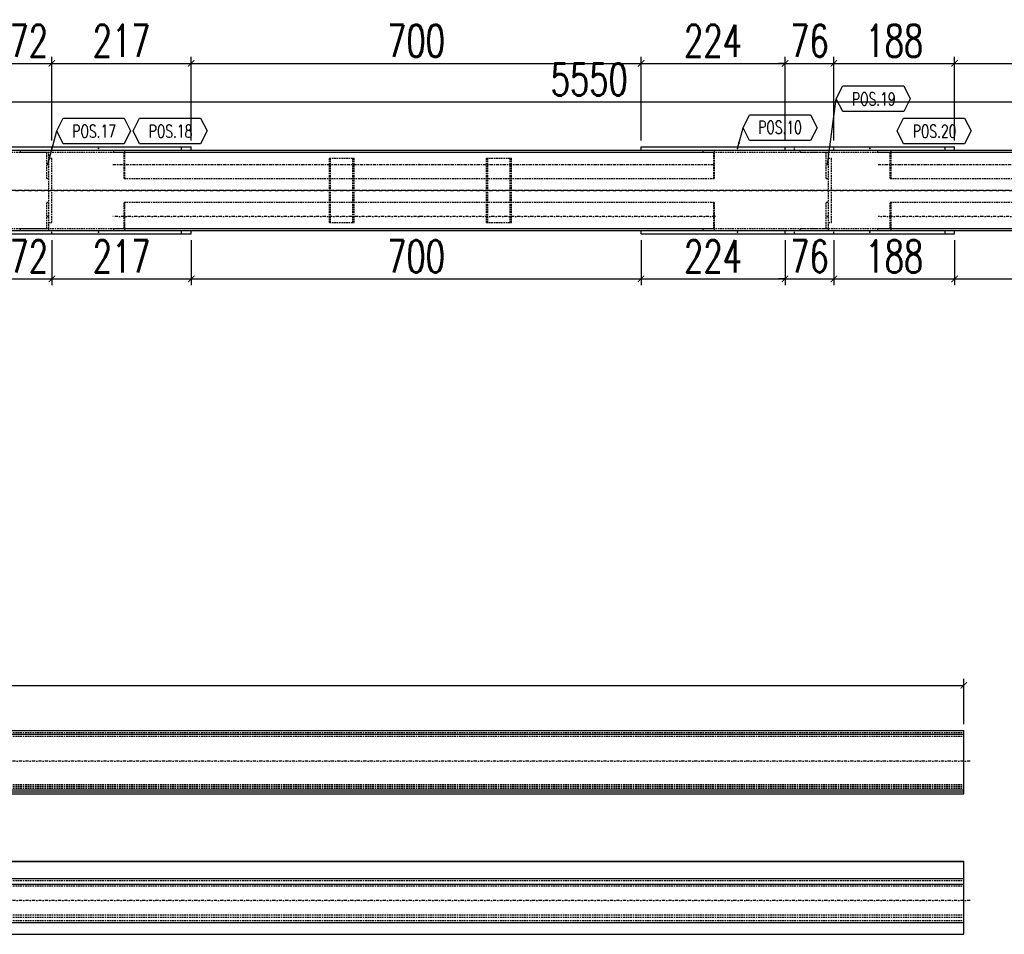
# Model space of a CAD drawing. Header units: feet. Extents: x -13577 to 173285, y -65833 to 34873.
# Tile 7 of 127: x 55856 to 57387, y -56751 to -55329. Entities that reach past the tile are written whole.
import ezdxf
from ezdxf.enums import TextEntityAlignment as Align

# ---------------------------------------------------------------- set-up
doc = ezdxf.new("R2010")
doc.units = ezdxf.units.FT
doc.header["$LTSCALE"] = 10
doc.header["$MEASUREMENT"] = 0
doc.linetypes.add('DASHDOT', pattern=[1, 0.5, -0.25, 0, -0.25])
doc.linetypes.add('HIDDEN', pattern=[0.375, 0.25, -0.125])
doc.layers.get('0').update_dxf_attribs({"linetype": 'CONTINUOUS'})
doc.layers.get('Defpoints').update_dxf_attribs({"linetype": 'CONTINUOUS'})
for name, color, linetype in [('A', 2, 'DASHDOT'), ('FORIR', 4, 'CONTINUOUS'), ('G', 3, 'CONTINUOUS'), ('POS_BOX', 6, 'CONTINUOUS'), ('POS_DES', 2, 'CONTINUOUS'), ('POS_MAT', 2, 'CONTINUOUS'), ('POS_NOT', 2, 'CONTINUOUS'), ('TR', 6, 'HIDDEN'), ('TXT1', 7, 'CONTINUOUS')]:
    doc.layers.add(name, color=color, linetype=linetype)
doc.styles.add('1', font='romans.shx', dxfattribs={"width": 0.7, "height": 50})
doc.styles.add('POS', font='ROMANS', dxfattribs={"width": 0.7})
doc.dimstyles.get("Standard").update_dxf_attribs({"dimtxt": 50, "dimasz": 1, "dimexe": 1, "dimexo": 1, "dimgap": 1, "dimtad": 1, "dimdec": 0, "dimdsep": 46, "dimtxsty": '1', "dimblk": 'ARCHTICK', "dimcen": 3, "dimclrd": 1, "dimclre": 1, "dimclrt": 3, "dimadec": 0, "dimazin": 0, "dimtfac": 1, "dimtdec": 0, "dimtix": 1, "dimtmove": 0, "dimatfit": 3, "dimfxl": 0, "dimtolj": 1, "dimarcsym": 0})

# ---------------------------------------------------------------- blocks, each defined once
blk = doc.blocks.new('P8_PRO')
at = {"layer": 'POS_BOX'}
blk.add_lwpolyline([(11.5, 0), (10.5, -2), (1, -2), (0, 0), (1, 2), (10.5, 2)], close=True, dxfattribs=at)
at = {"style": 'POS', "width": 0.7}
blk.add_attdef('POS_PEZ', text='', height=2, dxfattribs=at).set_placement((5.83, -1.05), align=Align.CENTER)
at = {"style": 'POS', "width": 0.7, "flags": 1}
for tag, p in [('MAR_PEZ', (1, -2.92)), ('QTA_PEZ', (1, -3.45)), ('SUN_LIS', (1, -4.58)), ('PUN_LIS', (1, -4.05)), ('COD_PEZ', (1, -5.68)), ('MCL_PEZ', (1, -5.14)), ('DIM_PRO', (1, -6.27))]:
    blk.add_attdef(tag, p, '', height=0.35, dxfattribs=at)
at = {"layer": 'POS_DES', "style": 'POS', "width": 0.7, "flags": 1}
for tag, p in [('NOM_PRO', (2.84, -2.9)), ('LUN_PRO', (2.82, -4.54))]:
    blk.add_attdef(tag, p, '', height=0.35, dxfattribs=at)
at = {"layer": 'POS_MAT', "style": 'POS', "width": 0.7, "flags": 1}
blk.add_attdef('MAT_PRO', (2.83, -3.44), '', height=0.35, dxfattribs=at)
at = {"layer": 'POS_NOT', "style": 'POS', "width": 0.7, "flags": 1}
blk.add_attdef('NOT_PEZ', (2.82, -4.01), '', height=0.35, dxfattribs=at)
blk = doc.blocks.new('_ArchTick')
at = {"color": 0, "linetype": 'ByBlock', "const_width": 0.15}
blk.add_lwpolyline([(-0.5, -0.5), (0.5, 0.5)], dxfattribs=at)
blk = doc.blocks.new('P8_LAM')
blk.add_line((5.75, -3.08), (5.75, -3.08))
at = {"layer": 'POS_BOX'}
blk.add_lwpolyline([(11.5, 0), (10.5, -2), (1, -2), (0, 0), (1, 2), (10.5, 2)], close=True, dxfattribs=at)
at = {"style": 'POS', "width": 0.7}
blk.add_attdef('POS_PEZ', text='', height=2, dxfattribs=at).set_placement((5.75, -0.95), align=Align.CENTER)
at = {"style": 'POS', "width": 0.7, "flags": 1}
for tag, p in [('MAR_PEZ', (1, -3.15)), ('QTA_PEZ', (1, -3.69)), ('SUN_LIS', (1, -4.84)), ('PUN_LIS', (1, -4.3)), ('COD_PEZ', (1, -5.95)), ('MCL_PEZ', (1, -5.41)), ('DIM_PRO', (1, -6.59))]:
    blk.add_attdef(tag, p, '', height=0.35, dxfattribs=at)
at = {"layer": 'POS_DES', "style": 'POS', "width": 0.7, "flags": 1}
for tag, p in [('SPE_PRO', (3.38, -4.66)), ('LAR_PRO', (3.4, -4.12)), ('LUN_PRO', (3.37, -5.17))]:
    blk.add_attdef(tag, p, '', height=0.35, dxfattribs=at)
at = {"layer": 'POS_MAT', "style": 'POS', "width": 0.7, "flags": 1}
blk.add_attdef('MAT_PRO', text='', height=0.35, dxfattribs=at).set_placement((4.3, -3.18), align=Align.CENTER)
at = {"layer": 'POS_NOT', "style": 'POS', "width": 0.7, "flags": 1}
blk.add_attdef('NOT_PEZ', (3.41, -3.62), '', height=0.35, dxfattribs=at)
blk = doc.blocks.new('3D_INFOPOS')
blk.add_point((0, 0))
at = {"layer": 'FORIR', "flags": 1}
for tag, p in [('POS_PEZ', (7.6, -4.3)), ('MAT_PRO', (7.6, -11.9))]:
    blk.add_attdef(tag, p, '', height=5.26, dxfattribs=at)
blk = doc.blocks.new('*D111')
at = {"layer": 'Defpoints', "color": 0}
for p in [(55833.7, -55661.9), (55905.7, -55661.9), (55905.7, -55731.9)]:
    blk.add_point(p, dxfattribs=at)
at = {"layer": 'TXT1', "color": 1, "lineweight": -2, "transparency": 16777216}
for p, q in [((55833.7, -55671.9), (55833.7, -55741.9)), ((55905.7, -55671.9), (55905.7, -55741.9)), ((55833.7, -55731.9), (55823.7, -55731.9)), ((55833.7, -55731.9), (55905.7, -55731.9)), ((55905.7, -55731.9), (55915.7, -55731.9))]:
    blk.add_line(p, q, dxfattribs=at)
at = {"layer": 'TXT1', "color": 1, "lineweight": -2, "transparency": 16777216, "xscale": 10, "yscale": 10, "zscale": 10}
blk.add_blockref('_ArchTick', (55833.7, -55731.9), dxfattribs=at)
at = {"layer": 'TXT1', "color": 1, "lineweight": -2, "transparency": 16777216, "xscale": 10, "yscale": 10, "zscale": 10, "rotation": 180}
blk.add_blockref('_ArchTick', (55905.7, -55731.9), dxfattribs=at)
at = {"layer": 'TXT1', "color": 3, "transparency": 16777216, "insert": (55869.7, -55696.9), "char_height": 50, "attachment_point": 5, "style": '1'}
blk.add_mtext('\\A1;72', dxfattribs=at)
blk = doc.blocks.new('*D112')
at = {"layer": 'Defpoints', "color": 0}
for p in [(55905.7, -55661.9), (56122.3, -55661.9), (56122.3, -55731.9)]:
    blk.add_point(p, dxfattribs=at)
at = {"layer": 'TXT1', "color": 1, "lineweight": -2, "transparency": 16777216}
for p, q in [((55905.7, -55671.9), (55905.7, -55741.9)), ((56122.3, -55671.9), (56122.3, -55741.9)), ((55905.7, -55731.9), (56122.3, -55731.9))]:
    blk.add_line(p, q, dxfattribs=at)
at = {"layer": 'TXT1', "color": 1, "lineweight": -2, "transparency": 16777216, "xscale": 10, "yscale": 10, "zscale": 10, "rotation": 180}
blk.add_blockref('_ArchTick', (55905.7, -55731.9), dxfattribs=at)
at = {"layer": 'TXT1', "color": 1, "lineweight": -2, "transparency": 16777216, "xscale": 10, "yscale": 10, "zscale": 10}
blk.add_blockref('_ArchTick', (56122.3, -55731.9), dxfattribs=at)
at = {"layer": 'TXT1', "color": 3, "transparency": 16777216, "insert": (56014, -55696.9), "char_height": 50, "attachment_point": 5, "style": '1'}
blk.add_mtext('\\A1;217', dxfattribs=at)
blk = doc.blocks.new('*D113')
at = {"layer": 'Defpoints', "color": 0}
for p in [(56122.3, -55661.9), (56821.9, -55661.9), (56821.9, -55731.9)]:
    blk.add_point(p, dxfattribs=at)
at = {"layer": 'TXT1', "color": 1, "lineweight": -2, "transparency": 16777216}
for p, q in [((56122.3, -55671.9), (56122.3, -55741.9)), ((56821.9, -55671.9), (56821.9, -55741.9)), ((56122.3, -55731.9), (56821.9, -55731.9))]:
    blk.add_line(p, q, dxfattribs=at)
at = {"layer": 'TXT1', "color": 1, "lineweight": -2, "transparency": 16777216, "xscale": 10, "yscale": 10, "zscale": 10, "rotation": 180}
blk.add_blockref('_ArchTick', (56122.3, -55731.9), dxfattribs=at)
at = {"layer": 'TXT1', "color": 1, "lineweight": -2, "transparency": 16777216, "xscale": 10, "yscale": 10, "zscale": 10}
blk.add_blockref('_ArchTick', (56821.9, -55731.9), dxfattribs=at)
at = {"layer": 'TXT1', "color": 3, "transparency": 16777216, "insert": (56472.1, -55696.9), "char_height": 50, "attachment_point": 5, "style": '1'}
blk.add_mtext('\\A1;700', dxfattribs=at)
blk = doc.blocks.new('*D114')
at = {"layer": 'Defpoints', "color": 0}
for p in [(56821.9, -55661.9), (57045.9, -55661.9), (57045.9, -55731.9)]:
    blk.add_point(p, dxfattribs=at)
at = {"layer": 'TXT1', "color": 1, "lineweight": -2, "transparency": 16777216}
for p, q in [((56821.9, -55671.9), (56821.9, -55741.9)), ((57045.9, -55671.9), (57045.9, -55741.9)), ((56821.9, -55731.9), (57045.9, -55731.9))]:
    blk.add_line(p, q, dxfattribs=at)
at = {"layer": 'TXT1', "color": 1, "lineweight": -2, "transparency": 16777216, "xscale": 10, "yscale": 10, "zscale": 10, "rotation": 180}
blk.add_blockref('_ArchTick', (56821.9, -55731.9), dxfattribs=at)
at = {"layer": 'TXT1', "color": 1, "lineweight": -2, "transparency": 16777216, "xscale": 10, "yscale": 10, "zscale": 10}
blk.add_blockref('_ArchTick', (57045.9, -55731.9), dxfattribs=at)
at = {"layer": 'TXT1', "color": 3, "transparency": 16777216, "insert": (56933.9, -55696.9), "char_height": 50, "attachment_point": 5, "style": '1'}
blk.add_mtext('\\A1;224', dxfattribs=at)
blk = doc.blocks.new('*D115')
at = {"layer": 'Defpoints', "color": 0}
for p in [(57045.9, -55661.9), (57121.9, -55661.9), (57121.9, -55731.9)]:
    blk.add_point(p, dxfattribs=at)
at = {"layer": 'TXT1', "color": 1, "lineweight": -2, "transparency": 16777216}
for p, q in [((57045.9, -55671.9), (57045.9, -55741.9)), ((57121.9, -55671.9), (57121.9, -55741.9)), ((57045.9, -55731.9), (57035.9, -55731.9)), ((57045.9, -55731.9), (57121.9, -55731.9)), ((57121.9, -55731.9), (57131.9, -55731.9))]:
    blk.add_line(p, q, dxfattribs=at)
at = {"layer": 'TXT1', "color": 1, "lineweight": -2, "transparency": 16777216, "xscale": 10, "yscale": 10, "zscale": 10}
blk.add_blockref('_ArchTick', (57045.9, -55731.9), dxfattribs=at)
at = {"layer": 'TXT1', "color": 1, "lineweight": -2, "transparency": 16777216, "xscale": 10, "yscale": 10, "zscale": 10, "rotation": 180}
blk.add_blockref('_ArchTick', (57121.9, -55731.9), dxfattribs=at)
at = {"layer": 'TXT1', "color": 3, "transparency": 16777216, "insert": (57083.9, -55696.9), "char_height": 50, "attachment_point": 5, "style": '1'}
blk.add_mtext('\\A1;76', dxfattribs=at)
blk = doc.blocks.new('*D116')
at = {"layer": 'Defpoints', "color": 0}
for p in [(57121.9, -55661.9), (57309.6, -55661.9), (57309.6, -55731.9)]:
    blk.add_point(p, dxfattribs=at)
at = {"layer": 'TXT1', "color": 1, "lineweight": -2, "transparency": 16777216}
for p, q in [((57121.9, -55671.9), (57121.9, -55741.9)), ((57309.6, -55671.9), (57309.6, -55741.9)), ((57121.9, -55731.9), (57309.6, -55731.9))]:
    blk.add_line(p, q, dxfattribs=at)
at = {"layer": 'TXT1', "color": 1, "lineweight": -2, "transparency": 16777216, "xscale": 10, "yscale": 10, "zscale": 10, "rotation": 180}
blk.add_blockref('_ArchTick', (57121.9, -55731.9), dxfattribs=at)
at = {"layer": 'TXT1', "color": 1, "lineweight": -2, "transparency": 16777216, "xscale": 10, "yscale": 10, "zscale": 10}
blk.add_blockref('_ArchTick', (57309.6, -55731.9), dxfattribs=at)
at = {"layer": 'TXT1', "color": 3, "transparency": 16777216, "insert": (57215.8, -55696.9), "char_height": 50, "attachment_point": 5, "style": '1'}
blk.add_mtext('\\A1;188', dxfattribs=at)
blk = doc.blocks.new('*D117')
at = {"layer": 'Defpoints', "color": 0}
for p in [(57309.6, -55661.9), (58068.9, -55661.9), (58068.9, -55731.9)]:
    blk.add_point(p, dxfattribs=at)
at = {"layer": 'TXT1', "color": 1, "lineweight": -2, "transparency": 16777216}
for p, q in [((57309.6, -55671.9), (57309.6, -55741.9)), ((58068.9, -55671.9), (58068.9, -55741.9)), ((57309.6, -55731.9), (58068.9, -55731.9))]:
    blk.add_line(p, q, dxfattribs=at)
at = {"layer": 'TXT1', "color": 1, "lineweight": -2, "transparency": 16777216, "xscale": 10, "yscale": 10, "zscale": 10, "rotation": 180}
blk.add_blockref('_ArchTick', (57309.6, -55731.9), dxfattribs=at)
at = {"layer": 'TXT1', "color": 1, "lineweight": -2, "transparency": 16777216, "xscale": 10, "yscale": 10, "zscale": 10}
blk.add_blockref('_ArchTick', (58068.9, -55731.9), dxfattribs=at)
at = {"layer": 'TXT1', "color": 3, "transparency": 16777216, "insert": (57689.2, -55696.9), "char_height": 50, "attachment_point": 5, "style": '1'}
blk.add_mtext('\\A1;759', dxfattribs=at)
blk = doc.blocks.new('*D146')
at = {"layer": 'Defpoints', "color": 0}
for p in [(59516.3, -55456.9), (53966.3, -55531.9), (59516.3, -55531.9)]:
    blk.add_point(p, dxfattribs=at)
at = {"layer": 'TXT1', "color": 1, "lineweight": -2, "transparency": 16777216}
for p, q in [((53966.3, -55521.9), (53966.3, -55446.9)), ((59516.3, -55521.9), (59516.3, -55446.9)), ((53966.3, -55456.9), (59516.3, -55456.9))]:
    blk.add_line(p, q, dxfattribs=at)
at = {"layer": 'TXT1', "color": 1, "lineweight": -2, "transparency": 16777216, "xscale": 10, "yscale": 10, "zscale": 10, "rotation": 180}
blk.add_blockref('_ArchTick', (53966.3, -55456.9), dxfattribs=at)
at = {"layer": 'TXT1', "color": 1, "lineweight": -2, "transparency": 16777216, "xscale": 10, "yscale": 10, "zscale": 10}
blk.add_blockref('_ArchTick', (59516.3, -55456.9), dxfattribs=at)
at = {"layer": 'TXT1', "color": 3, "transparency": 16777216, "insert": (56741.3, -55421.9), "char_height": 50, "attachment_point": 5, "style": '1'}
blk.add_mtext('\\A1;5550', dxfattribs=at)
blk = doc.blocks.new('*D157')
at = {"layer": 'Defpoints', "color": 0}
for p in [(55905.7, -55396.9), (55833.7, -55526.9), (55905.7, -55526.9)]:
    blk.add_point(p, dxfattribs=at)
at = {"layer": 'TXT1', "color": 1, "lineweight": -2, "transparency": 16777216}
for p, q in [((55833.7, -55516.9), (55833.7, -55386.9)), ((55905.7, -55516.9), (55905.7, -55386.9)), ((55833.7, -55396.9), (55823.7, -55396.9)), ((55833.7, -55396.9), (55905.7, -55396.9)), ((55905.7, -55396.9), (55915.7, -55396.9))]:
    blk.add_line(p, q, dxfattribs=at)
at = {"layer": 'TXT1', "color": 1, "lineweight": -2, "transparency": 16777216, "xscale": 10, "yscale": 10, "zscale": 10}
blk.add_blockref('_ArchTick', (55833.7, -55396.9), dxfattribs=at)
at = {"layer": 'TXT1', "color": 1, "lineweight": -2, "transparency": 16777216, "xscale": 10, "yscale": 10, "zscale": 10, "rotation": 180}
blk.add_blockref('_ArchTick', (55905.7, -55396.9), dxfattribs=at)
at = {"layer": 'TXT1', "color": 3, "transparency": 16777216, "insert": (55869.7, -55361.9), "char_height": 50, "attachment_point": 5, "style": '1'}
blk.add_mtext('\\A1;72', dxfattribs=at)
blk = doc.blocks.new('*D158')
at = {"layer": 'Defpoints', "color": 0}
for p in [(56122.3, -55396.9), (55905.7, -55526.9), (56122.3, -55526.9)]:
    blk.add_point(p, dxfattribs=at)
at = {"layer": 'TXT1', "color": 1, "lineweight": -2, "transparency": 16777216}
for p, q in [((55905.7, -55516.9), (55905.7, -55386.9)), ((56122.3, -55516.9), (56122.3, -55386.9)), ((55905.7, -55396.9), (56122.3, -55396.9))]:
    blk.add_line(p, q, dxfattribs=at)
at = {"layer": 'TXT1', "color": 1, "lineweight": -2, "transparency": 16777216, "xscale": 10, "yscale": 10, "zscale": 10, "rotation": 180}
blk.add_blockref('_ArchTick', (55905.7, -55396.9), dxfattribs=at)
at = {"layer": 'TXT1', "color": 1, "lineweight": -2, "transparency": 16777216, "xscale": 10, "yscale": 10, "zscale": 10}
blk.add_blockref('_ArchTick', (56122.3, -55396.9), dxfattribs=at)
at = {"layer": 'TXT1', "color": 3, "transparency": 16777216, "insert": (56014, -55361.9), "char_height": 50, "attachment_point": 5, "style": '1'}
blk.add_mtext('\\A1;217', dxfattribs=at)
blk = doc.blocks.new('*D159')
at = {"layer": 'Defpoints', "color": 0}
for p in [(56821.9, -55396.9), (56122.3, -55526.9), (56821.9, -55526.9)]:
    blk.add_point(p, dxfattribs=at)
at = {"layer": 'TXT1', "color": 1, "lineweight": -2, "transparency": 16777216}
for p, q in [((56122.3, -55516.9), (56122.3, -55386.9)), ((56821.9, -55516.9), (56821.9, -55386.9)), ((56122.3, -55396.9), (56821.9, -55396.9))]:
    blk.add_line(p, q, dxfattribs=at)
at = {"layer": 'TXT1', "color": 1, "lineweight": -2, "transparency": 16777216, "xscale": 10, "yscale": 10, "zscale": 10, "rotation": 180}
blk.add_blockref('_ArchTick', (56122.3, -55396.9), dxfattribs=at)
at = {"layer": 'TXT1', "color": 1, "lineweight": -2, "transparency": 16777216, "xscale": 10, "yscale": 10, "zscale": 10}
blk.add_blockref('_ArchTick', (56821.9, -55396.9), dxfattribs=at)
at = {"layer": 'TXT1', "color": 3, "transparency": 16777216, "insert": (56472.1, -55361.9), "char_height": 50, "attachment_point": 5, "style": '1'}
blk.add_mtext('\\A1;700', dxfattribs=at)
blk = doc.blocks.new('*D160')
at = {"layer": 'Defpoints', "color": 0}
for p in [(57045.9, -55396.9), (56821.9, -55526.9), (57045.9, -55526.9)]:
    blk.add_point(p, dxfattribs=at)
at = {"layer": 'TXT1', "color": 1, "lineweight": -2, "transparency": 16777216}
for p, q in [((56821.9, -55516.9), (56821.9, -55386.9)), ((57045.9, -55516.9), (57045.9, -55386.9)), ((56821.9, -55396.9), (57045.9, -55396.9))]:
    blk.add_line(p, q, dxfattribs=at)
at = {"layer": 'TXT1', "color": 1, "lineweight": -2, "transparency": 16777216, "xscale": 10, "yscale": 10, "zscale": 10, "rotation": 180}
blk.add_blockref('_ArchTick', (56821.9, -55396.9), dxfattribs=at)
at = {"layer": 'TXT1', "color": 1, "lineweight": -2, "transparency": 16777216, "xscale": 10, "yscale": 10, "zscale": 10}
blk.add_blockref('_ArchTick', (57045.9, -55396.9), dxfattribs=at)
at = {"layer": 'TXT1', "color": 3, "transparency": 16777216, "insert": (56933.9, -55361.9), "char_height": 50, "attachment_point": 5, "style": '1'}
blk.add_mtext('\\A1;224', dxfattribs=at)
blk = doc.blocks.new('*D161')
at = {"layer": 'Defpoints', "color": 0}
for p in [(57121.9, -55396.9), (57045.9, -55526.9), (57121.9, -55526.9)]:
    blk.add_point(p, dxfattribs=at)
at = {"layer": 'TXT1', "color": 1, "lineweight": -2, "transparency": 16777216}
for p, q in [((57045.9, -55516.9), (57045.9, -55386.9)), ((57121.9, -55516.9), (57121.9, -55386.9)), ((57045.9, -55396.9), (57035.9, -55396.9)), ((57045.9, -55396.9), (57121.9, -55396.9)), ((57121.9, -55396.9), (57131.9, -55396.9))]:
    blk.add_line(p, q, dxfattribs=at)
at = {"layer": 'TXT1', "color": 1, "lineweight": -2, "transparency": 16777216, "xscale": 10, "yscale": 10, "zscale": 10}
blk.add_blockref('_ArchTick', (57045.9, -55396.9), dxfattribs=at)
at = {"layer": 'TXT1', "color": 1, "lineweight": -2, "transparency": 16777216, "xscale": 10, "yscale": 10, "zscale": 10, "rotation": 180}
blk.add_blockref('_ArchTick', (57121.9, -55396.9), dxfattribs=at)
at = {"layer": 'TXT1', "color": 3, "transparency": 16777216, "insert": (57083.9, -55361.9), "char_height": 50, "attachment_point": 5, "style": '1'}
blk.add_mtext('\\A1;76', dxfattribs=at)
blk = doc.blocks.new('*D162')
at = {"layer": 'Defpoints', "color": 0}
for p in [(57309.6, -55396.9), (57121.9, -55526.9), (57309.6, -55526.9)]:
    blk.add_point(p, dxfattribs=at)
at = {"layer": 'TXT1', "color": 1, "lineweight": -2, "transparency": 16777216}
for p, q in [((57121.9, -55516.9), (57121.9, -55386.9)), ((57309.6, -55516.9), (57309.6, -55386.9)), ((57121.9, -55396.9), (57309.6, -55396.9))]:
    blk.add_line(p, q, dxfattribs=at)
at = {"layer": 'TXT1', "color": 1, "lineweight": -2, "transparency": 16777216, "xscale": 10, "yscale": 10, "zscale": 10, "rotation": 180}
blk.add_blockref('_ArchTick', (57121.9, -55396.9), dxfattribs=at)
at = {"layer": 'TXT1', "color": 1, "lineweight": -2, "transparency": 16777216, "xscale": 10, "yscale": 10, "zscale": 10}
blk.add_blockref('_ArchTick', (57309.6, -55396.9), dxfattribs=at)
at = {"layer": 'TXT1', "color": 3, "transparency": 16777216, "insert": (57215.8, -55361.9), "char_height": 50, "attachment_point": 5, "style": '1'}
blk.add_mtext('\\A1;188', dxfattribs=at)
blk = doc.blocks.new('*D163')
at = {"layer": 'Defpoints', "color": 0}
for p in [(58068.9, -55396.9), (57309.6, -55526.9), (58068.9, -55526.9)]:
    blk.add_point(p, dxfattribs=at)
at = {"layer": 'TXT1', "color": 1, "lineweight": -2, "transparency": 16777216}
for p, q in [((57309.6, -55516.9), (57309.6, -55386.9)), ((58068.9, -55516.9), (58068.9, -55386.9)), ((57309.6, -55396.9), (58068.9, -55396.9))]:
    blk.add_line(p, q, dxfattribs=at)
at = {"layer": 'TXT1', "color": 1, "lineweight": -2, "transparency": 16777216, "xscale": 10, "yscale": 10, "zscale": 10, "rotation": 180}
blk.add_blockref('_ArchTick', (57309.6, -55396.9), dxfattribs=at)
at = {"layer": 'TXT1', "color": 1, "lineweight": -2, "transparency": 16777216, "xscale": 10, "yscale": 10, "zscale": 10}
blk.add_blockref('_ArchTick', (58068.9, -55396.9), dxfattribs=at)
at = {"layer": 'TXT1', "color": 3, "transparency": 16777216, "insert": (57689.2, -55361.9), "char_height": 50, "attachment_point": 5, "style": '1'}
blk.add_mtext('\\A1;759', dxfattribs=at)
blk = doc.blocks.new('*D191')
at = {"layer": 'Defpoints', "color": 0}
for p in [(57324, -56363.9), (53876.5, -56433.9), (57324, -56433.9)]:
    blk.add_point(p, dxfattribs=at)
at = {"layer": 'TXT1', "color": 1, "lineweight": -2, "transparency": 16777216}
for p, q in [((53876.5, -56423.9), (53876.5, -56353.9)), ((53876.5, -56363.9), (57324, -56363.9)), ((57324, -56423.9), (57324, -56353.9))]:
    blk.add_line(p, q, dxfattribs=at)
at = {"layer": 'TXT1', "color": 1, "lineweight": -2, "transparency": 16777216, "xscale": 10, "yscale": 10, "zscale": 10, "rotation": 180}
blk.add_blockref('_ArchTick', (53876.5, -56363.9), dxfattribs=at)
at = {"layer": 'TXT1', "color": 1, "lineweight": -2, "transparency": 16777216, "xscale": 10, "yscale": 10, "zscale": 10}
blk.add_blockref('_ArchTick', (57324, -56363.9), dxfattribs=at)
at = {"layer": 'TXT1', "color": 3, "transparency": 16777216, "insert": (55600.2, -56328.9), "char_height": 50, "attachment_point": 5, "style": '1'}
blk.add_mtext('\\A1;3447', dxfattribs=at)

msp = doc.modelspace()

# ---------------------------------------------------------------- linework, layer by layer
at = {"layer": 'A'}
for p, q in [((56000.6, -55553.9), (56937.5, -55553.9)), ((57190.5, -55553.9), (58182.5, -55553.9)), ((59526.3, -55594.4), (54656.3, -55594.4)), ((59523.8, -55594.4), (54657.8, -55594.4)), ((56937.5, -55634.9), (56000.6, -55634.9)), ((58182.5, -55634.9), (57190.5, -55634.9)), ((57334, -56481.7), (53866.5, -56481.7)), ((57334, -56698.3), (53866.5, -56698.3))]:
    msp.add_line(p, q, dxfattribs=at)
msp.add_point((57060.8, -55531.9), dxfattribs=at)
at = {"layer": 'G'}
for p, q in [((53966.3, -55531.9), (65066.3, -55531.9)), ((55555.7, -55526.9), (56122.3, -55526.9)), ((56107.3, -55531.9), (56107.3, -55526.9)), ((56122.3, -55531.9), (56122.3, -55526.9)), ((56821.9, -55526.9), (57309.6, -55526.9)), ((56821.9, -55531.9), (56821.9, -55526.9)), ((57045.9, -55531.9), (57045.9, -55526.9)), ((57294.7, -55531.9), (57294.7, -55526.9)), ((57309.6, -55531.9), (57309.6, -55526.9)), ((53966.3, -55656.9), (65066.3, -55656.9)), ((55555.7, -55661.9), (56122.3, -55661.9)), ((56107.3, -55661.9), (56107.3, -55656.9)), ((56122.3, -55661.9), (56122.3, -55656.9)), ((56821.9, -55661.9), (56821.9, -55656.9)), ((56821.9, -55661.9), (57309.6, -55661.9)), ((57045.9, -55661.9), (57045.9, -55656.9)), ((57294.7, -55661.9), (57294.7, -55656.9)), ((57309.6, -55661.9), (57309.6, -55656.9)), ((53876.5, -56433.9), (57324, -56433.9)), ((53876.5, -56439.9), (57324, -56439.9)), ((57324, -56532.2), (57324, -56433.9)), ((53876.5, -56526.4), (57324, -56526.4)), ((53876.5, -56529.1), (57324, -56529.1)), ((53876.5, -56532.2), (57324, -56532.2)), ((53876.5, -56637.2), (57324, -56637.2)), ((53876.5, -56637.5), (57324, -56637.5)), ((57324, -56750.8), (57324, -56637.2)), ((53876.5, -56664.3), (57324, -56664.3)), ((53876.5, -56672.9), (57324, -56672.9)), ((53876.5, -56732.6), (57324, -56732.6)), ((53876.5, -56750.8), (57324, -56750.8))]:
    msp.add_line(p, q, dxfattribs=at)
msp.add_point((57060.8, -55531.9), dxfattribs=at)
at = {"layer": 'TR'}
for p, q in [((54016.3, -55534.9), (59511.6, -55534.9)), ((55856.8, -55535.1), (55856.8, -55531.9)), ((55856.8, -55535.1), (55897.6, -55535.1)), ((55897.6, -55575.9), (55897.6, -55535.1)), ((55900.8, -55656.9), (55900.8, -55531.9)), ((55905.7, -55531.9), (55905.7, -55526.9)), ((56001.9, -55535.1), (56001.9, -55531.9)), ((56001.9, -55535.1), (56934.9, -55535.1)), ((56018.1, -55575.9), (56018.1, -55535.1)), ((56019.3, -55575.9), (56019.3, -55531.9)), ((56918.8, -55535.1), (56918.8, -55531.9)), ((56934.9, -55575.9), (56934.9, -55535.1)), ((56936.2, -55575.9), (56936.2, -55531.9)), ((57060.8, -55531.9), (57060.8, -55526.9)), ((57069.3, -55535.1), (57069.3, -55531.9)), ((57069.3, -55535.1), (57110.1, -55535.1)), ((57110.1, -55575.9), (57110.1, -55535.1)), ((57113.3, -55656.9), (57113.3, -55531.9)), ((57121.9, -55531.9), (57121.9, -55526.9)), ((57190.2, -55535.1), (57190.2, -55531.9)), ((57190.2, -55535.1), (58181.3, -55535.1)), ((57209.3, -55575.9), (57209.3, -55535.1)), ((57210.8, -55575.9), (57210.8, -55531.9)), ((55900.8, -55544.4), (55905.8, -55544.4)), ((55905.8, -55644.4), (55905.8, -55544.4)), ((56337.2, -55544.4), (56375.9, -55544.4)), ((56337.2, -55644.4), (56337.2, -55544.4)), ((56339.2, -55644.4), (56339.2, -55544.4)), ((56373.9, -55644.4), (56373.9, -55544.4)), ((56375.9, -55644.4), (56375.9, -55544.4)), ((56581.6, -55544.4), (56620.3, -55544.4)), ((56581.6, -55644.4), (56581.6, -55544.4)), ((56583.5, -55644.4), (56583.5, -55544.4)), ((56618.3, -55644.4), (56618.3, -55544.4)), ((56620.3, -55644.4), (56620.3, -55544.4)), ((57113.3, -55544.4), (57118.3, -55544.4)), ((57118.3, -55644.4), (57118.3, -55544.4)), ((55897.6, -55575.9), (55900.8, -55575.9)), ((56018.1, -55575.9), (56936.2, -55575.9)), ((57110.1, -55575.9), (57113.3, -55575.9)), ((57209.3, -55575.9), (58182.8, -55575.9)), ((55897.6, -55653.7), (55897.6, -55612.9)), ((55897.6, -55612.9), (55900.8, -55612.9)), ((56018.1, -55612.9), (56936.2, -55612.9)), ((56018.1, -55653.7), (56018.1, -55612.9)), ((56019.3, -55656.9), (56019.3, -55612.9)), ((56934.9, -55653.7), (56934.9, -55612.9)), ((56936.2, -55656.9), (56936.2, -55612.9)), ((57110.1, -55653.7), (57110.1, -55612.9)), ((57110.1, -55612.9), (57113.3, -55612.9)), ((57209.3, -55653.7), (57209.3, -55612.9)), ((57209.3, -55612.9), (58182.8, -55612.9)), ((57210.8, -55656.9), (57210.8, -55612.9)), ((55900.8, -55644.4), (55905.8, -55644.4)), ((56337.2, -55644.4), (56375.9, -55644.4)), ((56581.6, -55644.4), (56620.3, -55644.4)), ((57113.3, -55644.4), (57118.3, -55644.4)), ((54016.3, -55653.8), (59511.6, -55653.8)), ((55856.8, -55656.9), (55856.8, -55653.7)), ((55856.8, -55653.7), (55897.6, -55653.7)), ((55905.7, -55661.9), (55905.7, -55656.9)), ((56001.9, -55656.9), (56001.9, -55653.7)), ((56001.9, -55653.7), (56934.9, -55653.7)), ((56918.8, -55656.9), (56918.8, -55653.7)), ((57060.8, -55661.9), (57060.8, -55656.9)), ((57069.3, -55656.9), (57069.3, -55653.7)), ((57069.3, -55653.7), (57110.1, -55653.7)), ((57121.9, -55661.9), (57121.9, -55656.9)), ((57190.2, -55656.9), (57190.2, -55653.7)), ((57190.2, -55653.7), (58181.3, -55653.7)), ((53876.5, -56437.3), (57324, -56437.3)), ((53876.5, -56442.6), (57324, -56442.6)), ((53876.5, -56517.8), (57324, -56517.8)), ((53876.5, -56520.5), (57324, -56520.5)), ((53876.5, -56520.8), (57324, -56520.8)), ((53876.5, -56523.8), (57324, -56523.8)), ((53876.5, -56529.2), (57324, -56529.2)), ((53876.5, -56667), (57324, -56667)), ((53876.5, -56675.7), (57324, -56675.7)), ((53876.5, -56720.7), (57324, -56720.7)), ((53876.5, -56724), (57324, -56724)), ((53876.5, -56729.3), (57324, -56729.3)), ((53876.5, -56750.5), (57324, -56750.5))]:
    msp.add_line(p, q, dxfattribs=at)
msp.add_point((57060.8, -55531.9), dxfattribs=at)

# ---------------------------------------------------------------- block references
at = {"xscale": 10, "yscale": 10, "zscale": 10}
for name, p, values in [('P8_PRO', (57125.6, -55451.9), {'POS_PEZ': 'POS.19'}), ('P8_LAM', (56980.6, -55496.9), {'POS_PEZ': 'POS.10'}), ('P8_PRO', (55913.1, -55501.9), {'POS_PEZ': 'POS.17'}), ('P8_PRO', (56031.9, -55501.9), {'POS_PEZ': 'POS.18'}), ('P8_PRO', (57220.2, -55501.9), {'POS_PEZ': 'POS.20'})]:
    msp.add_blockref(name, p, dxfattribs=at).add_auto_attribs(values)
for p in [(55978, -55529.4), (56971.9, -55529.4), (57177.8, -55529.4), (55899.2, -55553.9), (56477.1, -55553.9), (57111.7, -55553.9), (55903.3, -55594.4), (55903.3, -55594.4), (56356.5, -55594.4), (56600.9, -55594.4), (57088.5, -55594.4), (57091.3, -55594.4), (57115.8, -55594.4), (57115.8, -55594.4), (55899.2, -55634.9), (56477.1, -55634.9), (57111.7, -55634.9), (55978, -55659.4), (56971.9, -55659.4), (57177.8, -55659.4)]:
    msp.add_blockref('3D_INFOPOS', p)

# ---------------------------------------------------------------- dimensions: what is measured, and where the dimension line sits
at = {"layer": 'TXT1'}
for base, p1, p2, picture, middle in [((55905.7, -55396.9), (55833.7, -55526.9), (55905.7, -55526.9), '*D157', (55869.7, -55361.9)), ((56122.3, -55396.9), (55905.7, -55526.9), (56122.3, -55526.9), '*D158', (56014, -55361.9)), ((56821.9, -55396.9), (56122.3, -55526.9), (56821.9, -55526.9), '*D159', (56472.1, -55361.9)), ((57045.9, -55396.9), (56821.9, -55526.9), (57045.9, -55526.9), '*D160', (56933.9, -55361.9)), ((57121.9, -55396.9), (57045.9, -55526.9), (57121.9, -55526.9), '*D161', (57083.9, -55361.9)), ((57309.6, -55396.9), (57121.9, -55526.9), (57309.6, -55526.9), '*D162', (57215.8, -55361.9)), ((58068.9, -55396.9), (57309.6, -55526.9), (58068.9, -55526.9), '*D163', (57689.2, -55361.9)), ((59516.3, -55456.9), (53966.3, -55531.9), (59516.3, -55531.9), '*D146', (56741.3, -55421.9)), ((55905.7, -55731.9), (55833.7, -55661.9), (55905.7, -55661.9), '*D111', (55869.7, -55696.9)), ((56122.3, -55731.9), (55905.7, -55661.9), (56122.3, -55661.9), '*D112', (56014, -55696.9)), ((56821.9, -55731.9), (56122.3, -55661.9), (56821.9, -55661.9), '*D113', (56472.1, -55696.9)), ((57045.9, -55731.9), (56821.9, -55661.9), (57045.9, -55661.9), '*D114', (56933.9, -55696.9)), ((57121.9, -55731.9), (57045.9, -55661.9), (57121.9, -55661.9), '*D115', (57083.9, -55696.9)), ((57309.6, -55731.9), (57121.9, -55661.9), (57309.6, -55661.9), '*D116', (57215.8, -55696.9)), ((58068.9, -55731.9), (57309.6, -55661.9), (58068.9, -55661.9), '*D117', (57689.2, -55696.9)), ((57323.9565, -56363.9499), (53876.4872, -56433.9499), (57323.9565, -56433.9499), '*D191', (55600.2218, -56328.9499))]:
    dim = msp.add_linear_dim(base=base, p1=p1, p2=p2, dimstyle='Standard', override={"dimscale": 10}, dxfattribs=at)
    dim.commit()
    dim.dimension.update_dxf_attribs({"geometry": picture, "text_midpoint": middle})

# ---------------------------------------------------------------- leaders
for points in [[(57111.7, -55553.9), (57125.6, -55451.9)], [(55899.2, -55553.9), (55913.1, -55501.9)], [(56971.9, -55529.4), (56980.6, -55496.9)]]:
    msp.add_leader(points, dimstyle='Standard', override={"dimscale": 10})

doc.saveas('drawing.dxf')
